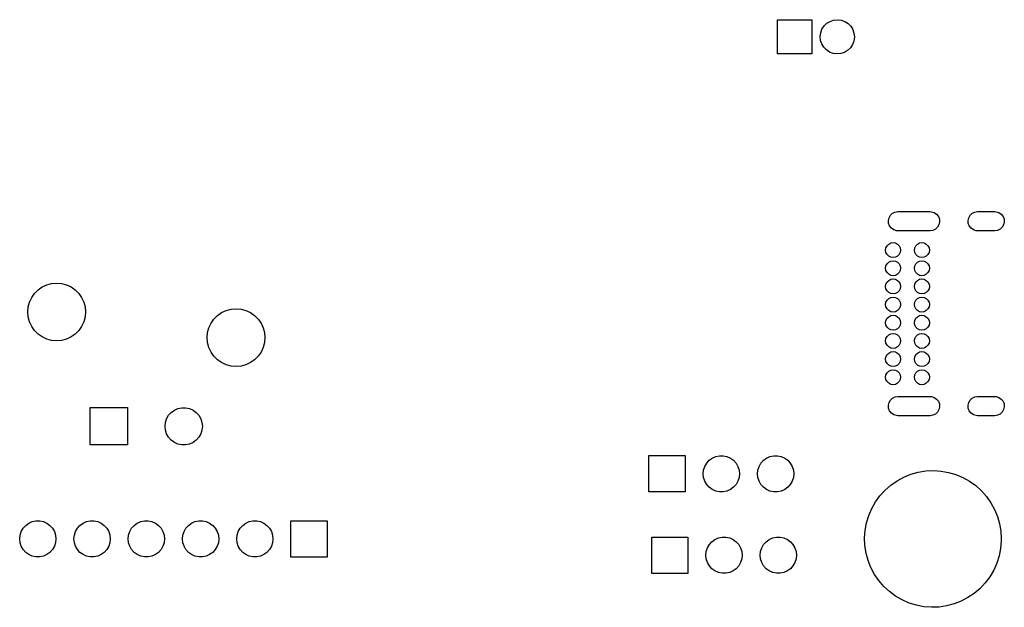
# Model space of a CAD drawing. Extents: x 2.72 to 6.23, y -5.23 to -2.47.
# Tile 3 of 4: x 4.42 to 6.23, y -5.23 to -4.14. Entities that reach past the tile are written whole.
import ezdxf

# ---------------------------------------------------------------- set-up
doc = ezdxf.new("R2010")
doc.units = 0
doc.header["$MEASUREMENT"] = 0
doc.layers.add('BLACK', color=7, linetype='CONTINUOUS')

msp = doc.modelspace()

# ---------------------------------------------------------------- linework, layer by layer
at = {"layer": 'BLACK', "linetype": 'CONTINUOUS'}
for p, q in [((5.8135, -4.2065), (5.8135, -4.1435)), ((5.8135, -4.1435), (5.8765, -4.1435)), ((5.8765, -4.1435), (5.8765, -4.2065)), ((5.89553, -4.161), (5.89933, -4.15509)), ((5.89933, -4.15509), (5.90435, -4.15018)), ((5.90435, -4.15018), (5.91033, -4.1465)), ((5.91033, -4.1465), (5.91698, -4.14424)), ((5.91698, -4.14424), (5.92396, -4.1435)), ((5.92396, -4.1435), (5.93093, -4.14434)), ((5.93093, -4.14434), (5.93755, -4.14669)), ((5.93755, -4.14669), (5.94348, -4.15045)), ((5.94348, -4.15045), (5.94842, -4.15544)), ((5.94842, -4.15544), (5.95214, -4.16139)), ((5.89225, -4.17456), (5.89313, -4.16759)), ((5.89293, -4.18155), (5.89225, -4.17456)), ((5.89313, -4.16759), (5.89553, -4.161)), ((5.95214, -4.16139), (5.95445, -4.16802)), ((5.95445, -4.16802), (5.95524, -4.175)), ((5.89515, -4.18821), (5.89293, -4.18155)), ((5.89879, -4.19422), (5.89515, -4.18821)), ((5.95175, -4.1894), (5.94787, -4.19525)), ((5.95425, -4.18283), (5.95175, -4.1894)), ((5.95522, -4.17588), (5.95425, -4.18283)), ((5.95524, -4.175), (5.95522, -4.17588)), ((5.8765, -4.2065), (5.8135, -4.2065)), ((5.90366, -4.19927), (5.89879, -4.19422)), ((5.90954, -4.20311), (5.90366, -4.19927)), ((5.91612, -4.20556), (5.90954, -4.20311)), ((5.92308, -4.20649), (5.91612, -4.20556)), ((5.93007, -4.20585), (5.92308, -4.20649)), ((5.93675, -4.20368), (5.93007, -4.20585)), ((5.94278, -4.20009), (5.93675, -4.20368)), ((5.94787, -4.19525), (5.94278, -4.20009)), ((6.02176, -4.50365), (6.02563, -4.50007)), ((6.02563, -4.50007), (6.03038, -4.49779)), ((6.03038, -4.49779), (6.03559, -4.49701)), ((6.03559, -4.49701), (6.09465, -4.49701)), ((6.09465, -4.49701), (6.09742, -4.49723)), ((6.09742, -4.49723), (6.10244, -4.49881)), ((6.10244, -4.49881), (6.10677, -4.50181)), ((6.16861, -4.50365), (6.17248, -4.50007)), ((6.17248, -4.50007), (6.17723, -4.49779)), ((6.17723, -4.49779), (6.18244, -4.49701)), ((6.18244, -4.49701), (6.21394, -4.49701)), ((6.21394, -4.49701), (6.21671, -4.49723)), ((6.21671, -4.49723), (6.22173, -4.49881)), ((6.22173, -4.49881), (6.22606, -4.50181)), ((6.01793, -4.51333), (6.01912, -4.5082)), ((6.0183, -4.51859), (6.01793, -4.51333)), ((6.0202, -4.5235), (6.0183, -4.51859)), ((6.01912, -4.5082), (6.02176, -4.50365)), ((6.10677, -4.50181), (6.11003, -4.50595)), ((6.11003, -4.50595), (6.11194, -4.51086)), ((6.11231, -4.51611), (6.11112, -4.52125)), ((6.11194, -4.51086), (6.11231, -4.51611)), ((6.16478, -4.51333), (6.16597, -4.5082)), ((6.16515, -4.51859), (6.16478, -4.51333)), ((6.16705, -4.5235), (6.16515, -4.51859)), ((6.16597, -4.5082), (6.16861, -4.50365)), ((6.22606, -4.50181), (6.22933, -4.50595)), ((6.22933, -4.50595), (6.23123, -4.51086)), ((6.2316, -4.51611), (6.23041, -4.52125)), ((6.23123, -4.51086), (6.2316, -4.51611)), ((6.02346, -4.52764), (6.0202, -4.5235)), ((6.0278, -4.53063), (6.02346, -4.52764)), ((6.03282, -4.53222), (6.0278, -4.53063)), ((6.03559, -4.53244), (6.03282, -4.53222)), ((6.09465, -4.53244), (6.03559, -4.53244)), ((6.09986, -4.53166), (6.09465, -4.53244)), ((6.1046, -4.52938), (6.09986, -4.53166)), ((6.10847, -4.5258), (6.1046, -4.52938)), ((6.11112, -4.52125), (6.10847, -4.5258)), ((6.17031, -4.52764), (6.16705, -4.5235)), ((6.17465, -4.53063), (6.17031, -4.52764)), ((6.17967, -4.53222), (6.17465, -4.53063)), ((6.18244, -4.53244), (6.17967, -4.53222)), ((6.21394, -4.53244), (6.18244, -4.53244)), ((6.21915, -4.53166), (6.21394, -4.53244)), ((6.2239, -4.52938), (6.21915, -4.53166)), ((6.22776, -4.5258), (6.2239, -4.52938)), ((6.23041, -4.52125), (6.22776, -4.5258)), ((6.01844, -4.55673), (6.02228, -4.55477)), ((6.02228, -4.55477), (6.02654, -4.55409)), ((6.02654, -4.55409), (6.03079, -4.55477)), ((6.03079, -4.55477), (6.03463, -4.55673)), ((6.07159, -4.55673), (6.07543, -4.55477)), ((6.07543, -4.55477), (6.07969, -4.55409)), ((6.07969, -4.55409), (6.08394, -4.55477)), ((6.08394, -4.55477), (6.08778, -4.55673)), ((6.01276, -4.56787), (6.01343, -4.56362)), ((6.01343, -4.57213), (6.01276, -4.56787)), ((6.01343, -4.56362), (6.01539, -4.55977)), ((6.01539, -4.57597), (6.01343, -4.57213)), ((6.01539, -4.55977), (6.01844, -4.55673)), ((6.03463, -4.55673), (6.03768, -4.55977)), ((6.03768, -4.55977), (6.03964, -4.56362)), ((6.03964, -4.57213), (6.03768, -4.57597)), ((6.03964, -4.56362), (6.04031, -4.56787)), ((6.04031, -4.56787), (6.03964, -4.57213)), ((6.06591, -4.56787), (6.06658, -4.56362)), ((6.06658, -4.57213), (6.06591, -4.56787)), ((6.06658, -4.56362), (6.06854, -4.55977)), ((6.06854, -4.57597), (6.06658, -4.57213)), ((6.06854, -4.55977), (6.07159, -4.55673)), ((6.08778, -4.55673), (6.09083, -4.55977)), ((6.09083, -4.55977), (6.09279, -4.56362)), ((6.09279, -4.57213), (6.09083, -4.57597)), ((6.09279, -4.56362), (6.09346, -4.56787)), ((6.09346, -4.56787), (6.09279, -4.57213)), ((6.01844, -4.57902), (6.01539, -4.57597)), ((6.01539, -4.59324), (6.01844, -4.59019)), ((6.02228, -4.58098), (6.01844, -4.57902)), ((6.01844, -4.59019), (6.02228, -4.58823)), ((6.02654, -4.58165), (6.02228, -4.58098)), ((6.02228, -4.58823), (6.02654, -4.58756)), ((6.03079, -4.58098), (6.02654, -4.58165)), ((6.02654, -4.58756), (6.03079, -4.58823)), ((6.03463, -4.57902), (6.03079, -4.58098)), ((6.03079, -4.58823), (6.03463, -4.59019)), ((6.03768, -4.57597), (6.03463, -4.57902)), ((6.03463, -4.59019), (6.03768, -4.59324)), ((6.07159, -4.57902), (6.06854, -4.57597)), ((6.06854, -4.59324), (6.07159, -4.59019)), ((6.07543, -4.58098), (6.07159, -4.57902)), ((6.07159, -4.59019), (6.07543, -4.58823)), ((6.07969, -4.58165), (6.07543, -4.58098)), ((6.07543, -4.58823), (6.07969, -4.58756)), ((6.08394, -4.58098), (6.07969, -4.58165)), ((6.07969, -4.58756), (6.08394, -4.58823)), ((6.08778, -4.57902), (6.08394, -4.58098)), ((6.08394, -4.58823), (6.08778, -4.59019)), ((6.09083, -4.57597), (6.08778, -4.57902)), ((6.08778, -4.59019), (6.09083, -4.59324)), ((6.01276, -4.60134), (6.01343, -4.59708)), ((6.01343, -4.6056), (6.01276, -4.60134)), ((6.01343, -4.59708), (6.01539, -4.59324)), ((6.01539, -4.60944), (6.01343, -4.6056)), ((6.01844, -4.61249), (6.01539, -4.60944)), ((6.03768, -4.60944), (6.03463, -4.61249)), ((6.03768, -4.59324), (6.03964, -4.59708)), ((6.03964, -4.6056), (6.03768, -4.60944)), ((6.03964, -4.59708), (6.04031, -4.60134)), ((6.04031, -4.60134), (6.03964, -4.6056)), ((6.06591, -4.60134), (6.06658, -4.59708)), ((6.06658, -4.6056), (6.06591, -4.60134)), ((6.06658, -4.59708), (6.06854, -4.59324)), ((6.06854, -4.60944), (6.06658, -4.6056)), ((6.07159, -4.61249), (6.06854, -4.60944)), ((6.09083, -4.60944), (6.08778, -4.61249)), ((6.09083, -4.59324), (6.09279, -4.59708)), ((6.09279, -4.6056), (6.09083, -4.60944)), ((6.09279, -4.59708), (6.09346, -4.60134)), ((6.09346, -4.60134), (6.09279, -4.6056)), ((6.01343, -4.63055), (6.01539, -4.6267)), ((6.01539, -4.6267), (6.01844, -4.62366)), ((6.02228, -4.61444), (6.01844, -4.61249)), ((6.01844, -4.62366), (6.02228, -4.6217)), ((6.02654, -4.61512), (6.02228, -4.61444)), ((6.02228, -4.6217), (6.02654, -4.62102)), ((6.03079, -4.61444), (6.02654, -4.61512)), ((6.02654, -4.62102), (6.03079, -4.6217)), ((6.03463, -4.61249), (6.03079, -4.61444)), ((6.03079, -4.6217), (6.03463, -4.62366)), ((6.03463, -4.62366), (6.03768, -4.6267)), ((6.03768, -4.6267), (6.03964, -4.63055)), ((6.06658, -4.63055), (6.06854, -4.6267)), ((6.06854, -4.6267), (6.07159, -4.62366)), ((6.07543, -4.61444), (6.07159, -4.61249)), ((6.07159, -4.62366), (6.07543, -4.6217)), ((6.07969, -4.61512), (6.07543, -4.61444)), ((6.07543, -4.6217), (6.07969, -4.62102)), ((6.08394, -4.61444), (6.07969, -4.61512)), ((6.07969, -4.62102), (6.08394, -4.6217)), ((6.08778, -4.61249), (6.08394, -4.61444)), ((6.08394, -4.6217), (6.08778, -4.62366)), ((6.08778, -4.62366), (6.09083, -4.6267)), ((6.09083, -4.6267), (6.09279, -4.63055)), ((4.44393, -4.64773), (4.45048, -4.64117)), ((4.45048, -4.64117), (4.45807, -4.63586)), ((4.45807, -4.63586), (4.46647, -4.63195)), ((4.46647, -4.63195), (4.47542, -4.62955)), ((4.47542, -4.62955), (4.48465, -4.62874)), ((4.48465, -4.62874), (4.49388, -4.62955)), ((4.49388, -4.62955), (4.50282, -4.63195)), ((4.50282, -4.63195), (4.51122, -4.63586)), ((4.51122, -4.63586), (4.51881, -4.64117)), ((4.51881, -4.64117), (4.52536, -4.64773)), ((6.01276, -4.6348), (6.01343, -4.63055)), ((6.01343, -4.63906), (6.01276, -4.6348)), ((6.01539, -4.6429), (6.01343, -4.63906)), ((6.01844, -4.64595), (6.01539, -4.6429)), ((6.02228, -4.64791), (6.01844, -4.64595)), ((6.03463, -4.64595), (6.03079, -4.64791)), ((6.03768, -4.6429), (6.03463, -4.64595)), ((6.03964, -4.63906), (6.03768, -4.6429)), ((6.03964, -4.63055), (6.04031, -4.6348)), ((6.04031, -4.6348), (6.03964, -4.63906)), ((6.06591, -4.6348), (6.06658, -4.63055)), ((6.06658, -4.63906), (6.06591, -4.6348)), ((6.06854, -4.6429), (6.06658, -4.63906)), ((6.07159, -4.64595), (6.06854, -4.6429)), ((6.07543, -4.64791), (6.07159, -4.64595)), ((6.08778, -4.64595), (6.08394, -4.64791)), ((6.09083, -4.6429), (6.08778, -4.64595)), ((6.09279, -4.63906), (6.09083, -4.6429)), ((6.09279, -4.63055), (6.09346, -4.6348)), ((6.09346, -4.6348), (6.09279, -4.63906)), ((4.4323, -4.67266), (4.4347, -4.66371)), ((4.4347, -4.66371), (4.43862, -4.65531)), ((4.43862, -4.65531), (4.44393, -4.64773)), ((4.52536, -4.64773), (4.53067, -4.65531)), ((4.53067, -4.65531), (4.53459, -4.66371)), ((4.53459, -4.66371), (4.53699, -4.67266)), ((6.01276, -4.66827), (6.01343, -4.66401)), ((6.01343, -4.66401), (6.01539, -4.66017)), ((6.01539, -4.66017), (6.01844, -4.65712)), ((6.01844, -4.65712), (6.02228, -4.65516)), ((6.02654, -4.64858), (6.02228, -4.64791)), ((6.02228, -4.65516), (6.02654, -4.65449)), ((6.03079, -4.64791), (6.02654, -4.64858)), ((6.02654, -4.65449), (6.03079, -4.65516)), ((6.03079, -4.65516), (6.03463, -4.65712)), ((6.03463, -4.65712), (6.03768, -4.66017)), ((6.03768, -4.66017), (6.03964, -4.66401)), ((6.03964, -4.66401), (6.04031, -4.66827)), ((6.06591, -4.66827), (6.06658, -4.66401)), ((6.06658, -4.66401), (6.06854, -4.66017)), ((6.06854, -4.66017), (6.07159, -4.65712)), ((6.07159, -4.65712), (6.07543, -4.65516)), ((6.07969, -4.64858), (6.07543, -4.64791)), ((6.07543, -4.65516), (6.07969, -4.65449)), ((6.08394, -4.64791), (6.07969, -4.64858)), ((6.07969, -4.65449), (6.08394, -4.65516)), ((6.08394, -4.65516), (6.08778, -4.65712)), ((6.08778, -4.65712), (6.09083, -4.66017)), ((6.09083, -4.66017), (6.09279, -4.66401)), ((6.09279, -4.66401), (6.09346, -4.66827)), ((4.4315, -4.68189), (4.4323, -4.67266)), ((4.4323, -4.69112), (4.4315, -4.68189)), ((4.53699, -4.67266), (4.5378, -4.68189)), ((4.5378, -4.68189), (4.53699, -4.69112)), ((4.78878, -4.6831), (4.79718, -4.67919)), ((4.79718, -4.67919), (4.80612, -4.67679)), ((4.80612, -4.67679), (4.81535, -4.67598)), ((4.81535, -4.67598), (4.82458, -4.67679)), ((4.82458, -4.67679), (4.83353, -4.67919)), ((4.83353, -4.67919), (4.84193, -4.6831)), ((6.01343, -4.67253), (6.01276, -4.66827)), ((6.01539, -4.67637), (6.01343, -4.67253)), ((6.01844, -4.67942), (6.01539, -4.67637)), ((6.02228, -4.68137), (6.01844, -4.67942)), ((6.02654, -4.68205), (6.02228, -4.68137)), ((6.03079, -4.68137), (6.02654, -4.68205)), ((6.03463, -4.67942), (6.03079, -4.68137)), ((6.03768, -4.67637), (6.03463, -4.67942)), ((6.03964, -4.67253), (6.03768, -4.67637)), ((6.04031, -4.66827), (6.03964, -4.67253)), ((6.06658, -4.67253), (6.06591, -4.66827)), ((6.06854, -4.67637), (6.06658, -4.67253)), ((6.07159, -4.67942), (6.06854, -4.67637)), ((6.07543, -4.68137), (6.07159, -4.67942)), ((6.07969, -4.68205), (6.07543, -4.68137)), ((6.08394, -4.68137), (6.07969, -4.68205)), ((6.08778, -4.67942), (6.08394, -4.68137)), ((6.09083, -4.67637), (6.08778, -4.67942)), ((6.09279, -4.67253), (6.09083, -4.67637)), ((6.09346, -4.66827), (6.09279, -4.67253)), ((4.4347, -4.70007), (4.4323, -4.69112)), ((4.43862, -4.70846), (4.4347, -4.70007)), ((4.53459, -4.70007), (4.53067, -4.70846)), ((4.53699, -4.69112), (4.53459, -4.70007)), ((4.76933, -4.70256), (4.77464, -4.69497)), ((4.77464, -4.69497), (4.78119, -4.68842)), ((4.78119, -4.68842), (4.78878, -4.6831)), ((4.84193, -4.6831), (4.84952, -4.68842)), ((4.84952, -4.68842), (4.85607, -4.69497)), ((4.85607, -4.69497), (4.86138, -4.70256)), ((6.01276, -4.70173), (6.01343, -4.69747)), ((6.01343, -4.69747), (6.01539, -4.69363)), ((6.01539, -4.69363), (6.01844, -4.69058)), ((6.01844, -4.69058), (6.02228, -4.68863)), ((6.02228, -4.68863), (6.02654, -4.68795)), ((6.02654, -4.68795), (6.03079, -4.68863)), ((6.03079, -4.68863), (6.03463, -4.69058)), ((6.03463, -4.69058), (6.03768, -4.69363)), ((6.03768, -4.69363), (6.03964, -4.69747)), ((6.03964, -4.69747), (6.04031, -4.70173)), ((6.06591, -4.70173), (6.06658, -4.69747)), ((6.06658, -4.69747), (6.06854, -4.69363)), ((6.06854, -4.69363), (6.07159, -4.69058)), ((6.07159, -4.69058), (6.07543, -4.68863)), ((6.07543, -4.68863), (6.07969, -4.68795)), ((6.07969, -4.68795), (6.08394, -4.68863)), ((6.08394, -4.68863), (6.08778, -4.69058)), ((6.08778, -4.69058), (6.09083, -4.69363)), ((6.09083, -4.69363), (6.09279, -4.69747)), ((6.09279, -4.69747), (6.09346, -4.70173)), ((4.44393, -4.71605), (4.43862, -4.70846)), ((4.45048, -4.7226), (4.44393, -4.71605)), ((4.52536, -4.71605), (4.51881, -4.7226)), ((4.53067, -4.70846), (4.52536, -4.71605)), ((4.76301, -4.7199), (4.76541, -4.71096)), ((4.76541, -4.71096), (4.76933, -4.70256)), ((4.86138, -4.70256), (4.8653, -4.71096)), ((4.8653, -4.71096), (4.8677, -4.7199)), ((6.01343, -4.70599), (6.01276, -4.70173)), ((6.01539, -4.70983), (6.01343, -4.70599)), ((6.01844, -4.71288), (6.01539, -4.70983)), ((6.02228, -4.71484), (6.01844, -4.71288)), ((6.02654, -4.71551), (6.02228, -4.71484)), ((6.03079, -4.71484), (6.02654, -4.71551)), ((6.03463, -4.71288), (6.03079, -4.71484)), ((6.03768, -4.70983), (6.03463, -4.71288)), ((6.03964, -4.70599), (6.03768, -4.70983)), ((6.04031, -4.70173), (6.03964, -4.70599)), ((6.06658, -4.70599), (6.06591, -4.70173)), ((6.06854, -4.70983), (6.06658, -4.70599)), ((6.07159, -4.71288), (6.06854, -4.70983)), ((6.07543, -4.71484), (6.07159, -4.71288)), ((6.07969, -4.71551), (6.07543, -4.71484)), ((6.08394, -4.71484), (6.07969, -4.71551)), ((6.08778, -4.71288), (6.08394, -4.71484)), ((6.09083, -4.70983), (6.08778, -4.71288)), ((6.09279, -4.70599), (6.09083, -4.70983)), ((6.09346, -4.70173), (6.09279, -4.70599)), ((4.45807, -4.72792), (4.45048, -4.7226)), ((4.46647, -4.73183), (4.45807, -4.72792)), ((4.47542, -4.73423), (4.46647, -4.73183)), ((4.48465, -4.73504), (4.47542, -4.73423)), ((4.49388, -4.73423), (4.48465, -4.73504)), ((4.50282, -4.73183), (4.49388, -4.73423)), ((4.51122, -4.72792), (4.50282, -4.73183)), ((4.51881, -4.7226), (4.51122, -4.72792)), ((4.7622, -4.72913), (4.76301, -4.7199)), ((4.76301, -4.73836), (4.7622, -4.72913)), ((4.8677, -4.7199), (4.8685, -4.72913)), ((4.8685, -4.72913), (4.8677, -4.73836)), ((6.01276, -4.7352), (6.01343, -4.73094)), ((6.01343, -4.73945), (6.01276, -4.7352)), ((6.01343, -4.73094), (6.01539, -4.7271)), ((6.01539, -4.7271), (6.01844, -4.72405)), ((6.01844, -4.72405), (6.02228, -4.72209)), ((6.02228, -4.72209), (6.02654, -4.72142)), ((6.02654, -4.72142), (6.03079, -4.72209)), ((6.03079, -4.72209), (6.03463, -4.72405)), ((6.03463, -4.72405), (6.03768, -4.7271)), ((6.03768, -4.7271), (6.03964, -4.73094)), ((6.03964, -4.73094), (6.04031, -4.7352)), ((6.04031, -4.7352), (6.03964, -4.73945)), ((6.06591, -4.7352), (6.06658, -4.73094)), ((6.06658, -4.73945), (6.06591, -4.7352)), ((6.06658, -4.73094), (6.06854, -4.7271)), ((6.06854, -4.7271), (6.07159, -4.72405)), ((6.07159, -4.72405), (6.07543, -4.72209)), ((6.07543, -4.72209), (6.07969, -4.72142)), ((6.07969, -4.72142), (6.08394, -4.72209)), ((6.08394, -4.72209), (6.08778, -4.72405)), ((6.08778, -4.72405), (6.09083, -4.7271)), ((6.09083, -4.7271), (6.09279, -4.73094)), ((6.09279, -4.73094), (6.09346, -4.7352)), ((6.09346, -4.7352), (6.09279, -4.73945)), ((4.76541, -4.74731), (4.76301, -4.73836)), ((4.76933, -4.75571), (4.76541, -4.74731)), ((4.8653, -4.74731), (4.86138, -4.75571)), ((4.8677, -4.73836), (4.8653, -4.74731)), ((6.01539, -4.7433), (6.01343, -4.73945)), ((6.01844, -4.74634), (6.01539, -4.7433)), ((6.02228, -4.7483), (6.01844, -4.74634)), ((6.02654, -4.74898), (6.02228, -4.7483)), ((6.02228, -4.75556), (6.02654, -4.75488)), ((6.03079, -4.7483), (6.02654, -4.74898)), ((6.02654, -4.75488), (6.03079, -4.75556)), ((6.03463, -4.74634), (6.03079, -4.7483)), ((6.03768, -4.7433), (6.03463, -4.74634)), ((6.03964, -4.73945), (6.03768, -4.7433)), ((6.06854, -4.7433), (6.06658, -4.73945)), ((6.07159, -4.74634), (6.06854, -4.7433)), ((6.07543, -4.7483), (6.07159, -4.74634)), ((6.07969, -4.74898), (6.07543, -4.7483)), ((6.07543, -4.75556), (6.07969, -4.75488)), ((6.08394, -4.7483), (6.07969, -4.74898)), ((6.07969, -4.75488), (6.08394, -4.75556)), ((6.08778, -4.74634), (6.08394, -4.7483)), ((6.09083, -4.7433), (6.08778, -4.74634)), ((6.09279, -4.73945), (6.09083, -4.7433)), ((4.77464, -4.7633), (4.76933, -4.75571)), ((4.78119, -4.76985), (4.77464, -4.7633)), ((4.78878, -4.77516), (4.78119, -4.76985)), ((4.84952, -4.76985), (4.84193, -4.77516)), ((4.85607, -4.7633), (4.84952, -4.76985)), ((4.86138, -4.75571), (4.85607, -4.7633)), ((6.01276, -4.76866), (6.01343, -4.7644)), ((6.01343, -4.77292), (6.01276, -4.76866)), ((6.01343, -4.7644), (6.01539, -4.76056)), ((6.01539, -4.77676), (6.01343, -4.77292)), ((6.01539, -4.76056), (6.01844, -4.75751)), ((6.01844, -4.75751), (6.02228, -4.75556)), ((6.03079, -4.75556), (6.03463, -4.75751)), ((6.03463, -4.75751), (6.03768, -4.76056)), ((6.03768, -4.76056), (6.03964, -4.7644)), ((6.03964, -4.77292), (6.03768, -4.77676)), ((6.03964, -4.7644), (6.04031, -4.76866)), ((6.04031, -4.76866), (6.03964, -4.77292)), ((6.06591, -4.76866), (6.06658, -4.7644)), ((6.06658, -4.77292), (6.06591, -4.76866)), ((6.06658, -4.7644), (6.06854, -4.76056)), ((6.06854, -4.77676), (6.06658, -4.77292)), ((6.06854, -4.76056), (6.07159, -4.75751)), ((6.07159, -4.75751), (6.07543, -4.75556)), ((6.08394, -4.75556), (6.08778, -4.75751)), ((6.08778, -4.75751), (6.09083, -4.76056)), ((6.09083, -4.76056), (6.09279, -4.7644)), ((6.09279, -4.77292), (6.09083, -4.77676)), ((6.09279, -4.7644), (6.09346, -4.76866)), ((6.09346, -4.76866), (6.09279, -4.77292)), ((4.79718, -4.77908), (4.78878, -4.77516)), ((4.80612, -4.78148), (4.79718, -4.77908)), ((4.81535, -4.78228), (4.80612, -4.78148)), ((4.82458, -4.78148), (4.81535, -4.78228)), ((4.83353, -4.77908), (4.82458, -4.78148)), ((4.84193, -4.77516), (4.83353, -4.77908)), ((6.01844, -4.77981), (6.01539, -4.77676)), ((6.01539, -4.79403), (6.01844, -4.79098)), ((6.02228, -4.78177), (6.01844, -4.77981)), ((6.01844, -4.79098), (6.02228, -4.78902)), ((6.02654, -4.78244), (6.02228, -4.78177)), ((6.02228, -4.78902), (6.02654, -4.78835)), ((6.03079, -4.78177), (6.02654, -4.78244)), ((6.02654, -4.78835), (6.03079, -4.78902)), ((6.03463, -4.77981), (6.03079, -4.78177)), ((6.03079, -4.78902), (6.03463, -4.79098)), ((6.03768, -4.77676), (6.03463, -4.77981)), ((6.03463, -4.79098), (6.03768, -4.79403)), ((6.07159, -4.77981), (6.06854, -4.77676)), ((6.06854, -4.79403), (6.07159, -4.79098)), ((6.07543, -4.78177), (6.07159, -4.77981)), ((6.07159, -4.79098), (6.07543, -4.78902)), ((6.07969, -4.78244), (6.07543, -4.78177)), ((6.07543, -4.78902), (6.07969, -4.78835)), ((6.08394, -4.78177), (6.07969, -4.78244)), ((6.07969, -4.78835), (6.08394, -4.78902)), ((6.08778, -4.77981), (6.08394, -4.78177)), ((6.08394, -4.78902), (6.08778, -4.79098)), ((6.09083, -4.77676), (6.08778, -4.77981)), ((6.08778, -4.79098), (6.09083, -4.79403)), ((6.01276, -4.80213), (6.01343, -4.79787)), ((6.01343, -4.80638), (6.01276, -4.80213)), ((6.01343, -4.79787), (6.01539, -4.79403)), ((6.01539, -4.81023), (6.01343, -4.80638)), ((6.03768, -4.79403), (6.03964, -4.79787)), ((6.03964, -4.80638), (6.03768, -4.81023)), ((6.03964, -4.79787), (6.04031, -4.80213)), ((6.04031, -4.80213), (6.03964, -4.80638)), ((6.06591, -4.80213), (6.06658, -4.79787)), ((6.06658, -4.80638), (6.06591, -4.80213)), ((6.06658, -4.79787), (6.06854, -4.79403)), ((6.06854, -4.81023), (6.06658, -4.80638)), ((6.09083, -4.79403), (6.09279, -4.79787)), ((6.09279, -4.80638), (6.09083, -4.81023)), ((6.09279, -4.79787), (6.09346, -4.80213)), ((6.09346, -4.80213), (6.09279, -4.80638)), ((6.01844, -4.81327), (6.01539, -4.81023)), ((6.02228, -4.81523), (6.01844, -4.81327)), ((6.02654, -4.81591), (6.02228, -4.81523)), ((6.03079, -4.81523), (6.02654, -4.81591)), ((6.03463, -4.81327), (6.03079, -4.81523)), ((6.03768, -4.81023), (6.03463, -4.81327)), ((6.07159, -4.81327), (6.06854, -4.81023)), ((6.07543, -4.81523), (6.07159, -4.81327)), ((6.07969, -4.81591), (6.07543, -4.81523)), ((6.08394, -4.81523), (6.07969, -4.81591)), ((6.08778, -4.81327), (6.08394, -4.81523)), ((6.09083, -4.81023), (6.08778, -4.81327)), ((6.01912, -4.84875), (6.02176, -4.8442)), ((6.02176, -4.8442), (6.02563, -4.84062)), ((6.02563, -4.84062), (6.03038, -4.83834)), ((6.03038, -4.83834), (6.03559, -4.83756)), ((6.03559, -4.83756), (6.09465, -4.83756)), ((6.09465, -4.83756), (6.09742, -4.83778)), ((6.09742, -4.83778), (6.10244, -4.83937)), ((6.10244, -4.83937), (6.10677, -4.84236)), ((6.10677, -4.84236), (6.11003, -4.8465)), ((6.16597, -4.84875), (6.16861, -4.8442)), ((6.16861, -4.8442), (6.17248, -4.84062)), ((6.17248, -4.84062), (6.17723, -4.83834)), ((6.17723, -4.83834), (6.18244, -4.83756)), ((6.18244, -4.83756), (6.21394, -4.83756)), ((6.21394, -4.83756), (6.21671, -4.83778)), ((6.21671, -4.83778), (6.22173, -4.83937)), ((6.22173, -4.83937), (6.22606, -4.84236)), ((6.22606, -4.84236), (6.22933, -4.8465)), ((4.54665, -4.92697), (4.54665, -4.85807)), ((4.54665, -4.85807), (4.61555, -4.85807)), ((4.61555, -4.85807), (4.61555, -4.92697)), ((4.69585, -4.86692), (4.70167, -4.86269)), ((4.70167, -4.86269), (4.70825, -4.85976)), ((4.70825, -4.85976), (4.7153, -4.85826)), ((4.7153, -4.85826), (4.7225, -4.85826)), ((4.7225, -4.85826), (4.72954, -4.85976)), ((4.72954, -4.85976), (4.73612, -4.86269)), ((4.73612, -4.86269), (4.74195, -4.86692)), ((6.01793, -4.85389), (6.01912, -4.84875)), ((6.0183, -4.85914), (6.01793, -4.85389)), ((6.0202, -4.86405), (6.0183, -4.85914)), ((6.02346, -4.86819), (6.0202, -4.86405)), ((6.11112, -4.8618), (6.10847, -4.86635)), ((6.11003, -4.8465), (6.11194, -4.85141)), ((6.11231, -4.85667), (6.11112, -4.8618)), ((6.11194, -4.85141), (6.11231, -4.85667)), ((6.16478, -4.85389), (6.16597, -4.84875)), ((6.16515, -4.85914), (6.16478, -4.85389)), ((6.16705, -4.86405), (6.16515, -4.85914)), ((6.17031, -4.86819), (6.16705, -4.86405)), ((6.23041, -4.8618), (6.22776, -4.86635)), ((6.22933, -4.8465), (6.23123, -4.85141)), ((6.2316, -4.85667), (6.23041, -4.8618)), ((6.23123, -4.85141), (6.2316, -4.85667)), ((4.6852, -4.88536), (4.68743, -4.87851)), ((4.68743, -4.87851), (4.69103, -4.87227)), ((4.69103, -4.87227), (4.69585, -4.86692)), ((4.74195, -4.86692), (4.74677, -4.87227)), ((4.74677, -4.87227), (4.75037, -4.87851)), ((4.75037, -4.87851), (4.75259, -4.88536)), ((6.0278, -4.87119), (6.02346, -4.86819)), ((6.03282, -4.87277), (6.0278, -4.87119)), ((6.03559, -4.87299), (6.03282, -4.87277)), ((6.09465, -4.87299), (6.03559, -4.87299)), ((6.09986, -4.87221), (6.09465, -4.87299)), ((6.1046, -4.86993), (6.09986, -4.87221)), ((6.10847, -4.86635), (6.1046, -4.86993)), ((6.17465, -4.87119), (6.17031, -4.86819)), ((6.17967, -4.87277), (6.17465, -4.87119)), ((6.18244, -4.87299), (6.17967, -4.87277)), ((6.21394, -4.87299), (6.18244, -4.87299)), ((6.21915, -4.87221), (6.21394, -4.87299)), ((6.2239, -4.86993), (6.21915, -4.87221)), ((6.22776, -4.86635), (6.2239, -4.86993)), ((4.68445, -4.89252), (4.6852, -4.88536)), ((4.6852, -4.89968), (4.68445, -4.89252)), ((4.68743, -4.90653), (4.6852, -4.89968)), ((4.75259, -4.89968), (4.75037, -4.90653)), ((4.75259, -4.88536), (4.75335, -4.89252)), ((4.75335, -4.89252), (4.75259, -4.89968)), ((4.69103, -4.91277), (4.68743, -4.90653)), ((4.69585, -4.91812), (4.69103, -4.91277)), ((4.70167, -4.92235), (4.69585, -4.91812)), ((4.74195, -4.91812), (4.73612, -4.92235)), ((4.74677, -4.91277), (4.74195, -4.91812)), ((4.75037, -4.90653), (4.74677, -4.91277)), ((4.61555, -4.92697), (4.54665, -4.92697)), ((4.70825, -4.92528), (4.70167, -4.92235)), ((4.7153, -4.92678), (4.70825, -4.92528)), ((4.7225, -4.92678), (4.7153, -4.92678)), ((4.72954, -4.92528), (4.7225, -4.92678)), ((4.73612, -4.92235), (4.72954, -4.92528)), ((5.57654, -5.01346), (5.57654, -4.94654)), ((5.57654, -4.94654), (5.64346, -4.94654)), ((5.64346, -4.94654), (5.64346, -5.01346)), ((5.68761, -4.95513), (5.69327, -4.95102)), ((5.69327, -4.95102), (5.69966, -4.94817)), ((5.69966, -4.94817), (5.7065, -4.94672)), ((5.7065, -4.94672), (5.7135, -4.94672)), ((5.7135, -4.94672), (5.72034, -4.94817)), ((5.72034, -4.94817), (5.72673, -4.95102)), ((5.72673, -4.95102), (5.73239, -4.95513)), ((5.78761, -4.95513), (5.79327, -4.95102)), ((5.79327, -4.95102), (5.79966, -4.94817)), ((5.79966, -4.94817), (5.8065, -4.94672)), ((5.8065, -4.94672), (5.8135, -4.94672)), ((5.8135, -4.94672), (5.82034, -4.94817)), ((5.82034, -4.94817), (5.82673, -4.95102)), ((5.82673, -4.95102), (5.83239, -4.95513)), ((5.67654, -4.98), (5.67727, -4.97304)), ((5.67727, -4.97304), (5.67943, -4.96639)), ((5.67943, -4.96639), (5.68293, -4.96033)), ((5.68293, -4.96033), (5.68761, -4.95513)), ((5.73239, -4.95513), (5.73707, -4.96033)), ((5.73707, -4.96033), (5.74057, -4.96639)), ((5.74057, -4.96639), (5.74273, -4.97304)), ((5.74273, -4.97304), (5.74346, -4.98)), ((5.77654, -4.98), (5.77727, -4.97304)), ((5.77727, -4.97304), (5.77943, -4.96639)), ((5.77943, -4.96639), (5.78293, -4.96033)), ((5.78293, -4.96033), (5.78761, -4.95513)), ((5.83239, -4.95513), (5.83707, -4.96033)), ((5.83707, -4.96033), (5.84057, -4.96639)), ((5.84057, -4.96639), (5.84273, -4.97304)), ((5.84273, -4.97304), (5.84346, -4.98)), ((5.67727, -4.98696), (5.67654, -4.98)), ((5.67943, -4.99361), (5.67727, -4.98696)), ((5.74273, -4.98696), (5.74057, -4.99361)), ((5.74346, -4.98), (5.74273, -4.98696)), ((5.77727, -4.98696), (5.77654, -4.98)), ((5.77943, -4.99361), (5.77727, -4.98696)), ((5.84273, -4.98696), (5.84057, -4.99361)), ((5.84346, -4.98), (5.84273, -4.98696)), ((6.03399, -4.9927), (6.04636, -4.98601)), ((6.04636, -4.98601), (6.0594, -4.98074)), ((6.0594, -4.98074), (6.07295, -4.97695)), ((6.07295, -4.97695), (6.08683, -4.97471)), ((6.08683, -4.97471), (6.10088, -4.97402)), ((6.10088, -4.97402), (6.11492, -4.9749)), ((6.11492, -4.9749), (6.12877, -4.97734)), ((6.12877, -4.97734), (6.14226, -4.98132)), ((6.14226, -4.98132), (6.15523, -4.98677)), ((6.15523, -4.98677), (6.16751, -4.99363)), ((5.68293, -4.99967), (5.67943, -4.99361)), ((5.68761, -5.00487), (5.68293, -4.99967)), ((5.69327, -5.00898), (5.68761, -5.00487)), ((5.69966, -5.01183), (5.69327, -5.00898)), ((5.72673, -5.00898), (5.72034, -5.01183)), ((5.73239, -5.00487), (5.72673, -5.00898)), ((5.73707, -4.99967), (5.73239, -5.00487)), ((5.74057, -4.99361), (5.73707, -4.99967)), ((5.78293, -4.99967), (5.77943, -4.99361)), ((5.78761, -5.00487), (5.78293, -4.99967)), ((5.79327, -5.00898), (5.78761, -5.00487)), ((5.79966, -5.01183), (5.79327, -5.00898)), ((5.82673, -5.00898), (5.82034, -5.01183)), ((5.83239, -5.00487), (5.82673, -5.00898)), ((5.83707, -4.99967), (5.83239, -5.00487)), ((5.84057, -4.99361), (5.83707, -4.99967)), ((6.01185, -5.00999), (6.02244, -5.00072)), ((6.02244, -5.00072), (6.03399, -4.9927)), ((6.16751, -4.99363), (6.17894, -5.00182)), ((6.17894, -5.00182), (6.18939, -5.01123)), ((5.64346, -5.01346), (5.57654, -5.01346)), ((5.7065, -5.01328), (5.69966, -5.01183)), ((5.7135, -5.01328), (5.7065, -5.01328)), ((5.72034, -5.01183), (5.7135, -5.01328)), ((5.8065, -5.01328), (5.79966, -5.01183)), ((5.8135, -5.01328), (5.8065, -5.01328)), ((5.82034, -5.01183), (5.8135, -5.01328)), ((5.9941, -5.03175), (6.00237, -5.02037)), ((6.00237, -5.02037), (6.01185, -5.00999)), ((6.18939, -5.01123), (6.19873, -5.02175)), ((6.19873, -5.02175), (6.20684, -5.03324)), ((5.98161, -5.05691), (5.98715, -5.04398)), ((5.98715, -5.04398), (5.9941, -5.03175)), ((6.20684, -5.03324), (6.21362, -5.04556)), ((6.21362, -5.04556), (6.21898, -5.05857)), ((5.97755, -5.07038), (5.98161, -5.05691)), ((6.21898, -5.05857), (6.22285, -5.07209)), ((4.41943, -5.08639), (4.42293, -5.08033)), ((4.42293, -5.08033), (4.42761, -5.07513)), ((4.42761, -5.07513), (4.43327, -5.07102)), ((4.43327, -5.07102), (4.43966, -5.06817)), ((4.43966, -5.06817), (4.4465, -5.06672)), ((4.4465, -5.06672), (4.4535, -5.06672)), ((4.4535, -5.06672), (4.46034, -5.06817)), ((4.46034, -5.06817), (4.46673, -5.07102)), ((4.46673, -5.07102), (4.47239, -5.07513)), ((4.47239, -5.07513), (4.47707, -5.08033)), ((4.47707, -5.08033), (4.48057, -5.08639)), ((4.51943, -5.08639), (4.52293, -5.08033)), ((4.52293, -5.08033), (4.52761, -5.07513)), ((4.52761, -5.07513), (4.53327, -5.07102)), ((4.53327, -5.07102), (4.53966, -5.06817)), ((4.53966, -5.06817), (4.5465, -5.06672)), ((4.5465, -5.06672), (4.5535, -5.06672)), ((4.5535, -5.06672), (4.56034, -5.06817)), ((4.56034, -5.06817), (4.56673, -5.07102)), ((4.56673, -5.07102), (4.57239, -5.07513)), ((4.57239, -5.07513), (4.57707, -5.08033)), ((4.57707, -5.08033), (4.58057, -5.08639)), ((4.61943, -5.08639), (4.62293, -5.08033)), ((4.62293, -5.08033), (4.62761, -5.07513)), ((4.62761, -5.07513), (4.63327, -5.07102)), ((4.63327, -5.07102), (4.63966, -5.06817)), ((4.63966, -5.06817), (4.6465, -5.06672)), ((4.6465, -5.06672), (4.6535, -5.06672)), ((4.6535, -5.06672), (4.66034, -5.06817)), ((4.66034, -5.06817), (4.66673, -5.07102)), ((4.66673, -5.07102), (4.67239, -5.07513)), ((4.67239, -5.07513), (4.67707, -5.08033)), ((4.67707, -5.08033), (4.68057, -5.08639)), ((4.71943, -5.08639), (4.72293, -5.08033)), ((4.72293, -5.08033), (4.72761, -5.07513)), ((4.72761, -5.07513), (4.73327, -5.07102)), ((4.73327, -5.07102), (4.73966, -5.06817)), ((4.73966, -5.06817), (4.7465, -5.06672)), ((4.7465, -5.06672), (4.7535, -5.06672)), ((4.7535, -5.06672), (4.76034, -5.06817)), ((4.76034, -5.06817), (4.76673, -5.07102)), ((4.76673, -5.07102), (4.77239, -5.07513)), ((4.77239, -5.07513), (4.77707, -5.08033)), ((4.77707, -5.08033), (4.78057, -5.08639)), ((4.81943, -5.08639), (4.82293, -5.08033)), ((4.82293, -5.08033), (4.82761, -5.07513)), ((4.82761, -5.07513), (4.83327, -5.07102)), ((4.83327, -5.07102), (4.83966, -5.06817)), ((4.83966, -5.06817), (4.8465, -5.06672)), ((4.8465, -5.06672), (4.8535, -5.06672)), ((4.8535, -5.06672), (4.86034, -5.06817)), ((4.86034, -5.06817), (4.86673, -5.07102)), ((4.86673, -5.07102), (4.87239, -5.07513)), ((4.87239, -5.07513), (4.87707, -5.08033)), ((4.87707, -5.08033), (4.88057, -5.08639)), ((4.91654, -5.13346), (4.91654, -5.06654)), ((4.91654, -5.06654), (4.98346, -5.06654)), ((4.98346, -5.06654), (4.98346, -5.13346)), ((5.97501, -5.08421), (5.97755, -5.07038)), ((6.22285, -5.07209), (6.2252, -5.08596)), ((4.41654, -5.1), (4.41727, -5.09304)), ((4.41727, -5.10696), (4.41654, -5.1)), ((4.41727, -5.09304), (4.41943, -5.08639)), ((4.48057, -5.08639), (4.48273, -5.09304)), ((4.48273, -5.09304), (4.48346, -5.1)), ((4.48346, -5.1), (4.48273, -5.10696)), ((4.51654, -5.1), (4.51727, -5.09304)), ((4.51727, -5.10696), (4.51654, -5.1)), ((4.51727, -5.09304), (4.51943, -5.08639)), ((4.58057, -5.08639), (4.58273, -5.09304)), ((4.58273, -5.09304), (4.58346, -5.1)), ((4.58346, -5.1), (4.58273, -5.10696)), ((4.61654, -5.1), (4.61727, -5.09304)), ((4.61727, -5.10696), (4.61654, -5.1)), ((4.61727, -5.09304), (4.61943, -5.08639)), ((4.68057, -5.08639), (4.68273, -5.09304)), ((4.68273, -5.09304), (4.68346, -5.1)), ((4.68346, -5.1), (4.68273, -5.10696)), ((4.71654, -5.1), (4.71727, -5.09304)), ((4.71727, -5.10696), (4.71654, -5.1)), ((4.71727, -5.09304), (4.71943, -5.08639)), ((4.78057, -5.08639), (4.78273, -5.09304)), ((4.78273, -5.09304), (4.78346, -5.1)), ((4.78346, -5.1), (4.78273, -5.10696)), ((4.81654, -5.1), (4.81727, -5.09304)), ((4.81727, -5.10696), (4.81654, -5.1)), ((4.81727, -5.09304), (4.81943, -5.08639)), ((4.88057, -5.08639), (4.88273, -5.09304)), ((4.88273, -5.09304), (4.88346, -5.1)), ((4.88346, -5.1), (4.88273, -5.10696)), ((5.58154, -5.16346), (5.58154, -5.09654)), ((5.58154, -5.09654), (5.64846, -5.09654)), ((5.64846, -5.09654), (5.64846, -5.16346)), ((5.69827, -5.10102), (5.70466, -5.09817)), ((5.70466, -5.09817), (5.7115, -5.09672)), ((5.7115, -5.09672), (5.7185, -5.09672)), ((5.7185, -5.09672), (5.72534, -5.09817)), ((5.72534, -5.09817), (5.73173, -5.10102)), ((5.79827, -5.10102), (5.80466, -5.09817)), ((5.80466, -5.09817), (5.8115, -5.09672)), ((5.8115, -5.09672), (5.8185, -5.09672)), ((5.8185, -5.09672), (5.82534, -5.09817)), ((5.82534, -5.09817), (5.83173, -5.10102)), ((5.97403, -5.09824), (5.97501, -5.08421)), ((5.97462, -5.11229), (5.97403, -5.09824)), ((6.2252, -5.08596), (6.22598, -5.1)), ((6.22598, -5.1), (6.22594, -5.10352)), ((4.41943, -5.11361), (4.41727, -5.10696)), ((4.42293, -5.11967), (4.41943, -5.11361)), ((4.48057, -5.11361), (4.47707, -5.11967)), ((4.48273, -5.10696), (4.48057, -5.11361)), ((4.51943, -5.11361), (4.51727, -5.10696)), ((4.52293, -5.11967), (4.51943, -5.11361)), ((4.58057, -5.11361), (4.57707, -5.11967)), ((4.58273, -5.10696), (4.58057, -5.11361)), ((4.61943, -5.11361), (4.61727, -5.10696)), ((4.62293, -5.11967), (4.61943, -5.11361)), ((4.68057, -5.11361), (4.67707, -5.11967)), ((4.68273, -5.10696), (4.68057, -5.11361)), ((4.71943, -5.11361), (4.71727, -5.10696)), ((4.72293, -5.11967), (4.71943, -5.11361)), ((4.78057, -5.11361), (4.77707, -5.11967)), ((4.78273, -5.10696), (4.78057, -5.11361)), ((4.81943, -5.11361), (4.81727, -5.10696)), ((4.82293, -5.11967), (4.81943, -5.11361)), ((4.88057, -5.11361), (4.87707, -5.11967)), ((4.88273, -5.10696), (4.88057, -5.11361)), ((5.68227, -5.12304), (5.68443, -5.11639)), ((5.68443, -5.11639), (5.68793, -5.11033)), ((5.68793, -5.11033), (5.69261, -5.10513)), ((5.69261, -5.10513), (5.69827, -5.10102)), ((5.73173, -5.10102), (5.73739, -5.10513)), ((5.73739, -5.10513), (5.74207, -5.11033)), ((5.74207, -5.11033), (5.74557, -5.11639)), ((5.74557, -5.11639), (5.74773, -5.12304)), ((5.78227, -5.12304), (5.78443, -5.11639)), ((5.78443, -5.11639), (5.78793, -5.11033)), ((5.78793, -5.11033), (5.79261, -5.10513)), ((5.79261, -5.10513), (5.79827, -5.10102)), ((5.83173, -5.10102), (5.83739, -5.10513)), ((5.83739, -5.10513), (5.84207, -5.11033)), ((5.84207, -5.11033), (5.84557, -5.11639)), ((5.84557, -5.11639), (5.84773, -5.12304)), ((5.97677, -5.12619), (5.97462, -5.11229)), ((6.22476, -5.11753), (6.22203, -5.13133)), ((6.22594, -5.10352), (6.22476, -5.11753)), ((4.42761, -5.12487), (4.42293, -5.11967)), ((4.43327, -5.12898), (4.42761, -5.12487)), ((4.43966, -5.13183), (4.43327, -5.12898)), ((4.4465, -5.13328), (4.43966, -5.13183)), ((4.4535, -5.13328), (4.4465, -5.13328)), ((4.46034, -5.13183), (4.4535, -5.13328)), ((4.46673, -5.12898), (4.46034, -5.13183)), ((4.47239, -5.12487), (4.46673, -5.12898)), ((4.47707, -5.11967), (4.47239, -5.12487)), ((4.52761, -5.12487), (4.52293, -5.11967)), ((4.53327, -5.12898), (4.52761, -5.12487)), ((4.53966, -5.13183), (4.53327, -5.12898)), ((4.5465, -5.13328), (4.53966, -5.13183)), ((4.5535, -5.13328), (4.5465, -5.13328)), ((4.56034, -5.13183), (4.5535, -5.13328)), ((4.56673, -5.12898), (4.56034, -5.13183)), ((4.57239, -5.12487), (4.56673, -5.12898)), ((4.57707, -5.11967), (4.57239, -5.12487)), ((4.62761, -5.12487), (4.62293, -5.11967)), ((4.63327, -5.12898), (4.62761, -5.12487)), ((4.63966, -5.13183), (4.63327, -5.12898)), ((4.6465, -5.13328), (4.63966, -5.13183)), ((4.6535, -5.13328), (4.6465, -5.13328)), ((4.66034, -5.13183), (4.6535, -5.13328)), ((4.66673, -5.12898), (4.66034, -5.13183)), ((4.67239, -5.12487), (4.66673, -5.12898)), ((4.67707, -5.11967), (4.67239, -5.12487)), ((4.72761, -5.12487), (4.72293, -5.11967)), ((4.73327, -5.12898), (4.72761, -5.12487)), ((4.73966, -5.13183), (4.73327, -5.12898)), ((4.7465, -5.13328), (4.73966, -5.13183)), ((4.7535, -5.13328), (4.7465, -5.13328)), ((4.76034, -5.13183), (4.7535, -5.13328)), ((4.76673, -5.12898), (4.76034, -5.13183)), ((4.77239, -5.12487), (4.76673, -5.12898)), ((4.77707, -5.11967), (4.77239, -5.12487)), ((4.82761, -5.12487), (4.82293, -5.11967)), ((4.83327, -5.12898), (4.82761, -5.12487)), ((4.83966, -5.13183), (4.83327, -5.12898)), ((4.8465, -5.13328), (4.83966, -5.13183)), ((4.8535, -5.13328), (4.8465, -5.13328)), ((4.86034, -5.13183), (4.8535, -5.13328)), ((4.86673, -5.12898), (4.86034, -5.13183)), ((4.87239, -5.12487), (4.86673, -5.12898)), ((4.87707, -5.11967), (4.87239, -5.12487)), ((4.98346, -5.13346), (4.91654, -5.13346)), ((5.68154, -5.13), (5.68227, -5.12304)), ((5.68227, -5.13696), (5.68154, -5.13)), ((5.74773, -5.12304), (5.74846, -5.13)), ((5.74846, -5.13), (5.74773, -5.13696)), ((5.78154, -5.13), (5.78227, -5.12304)), ((5.78227, -5.13696), (5.78154, -5.13)), ((5.84773, -5.12304), (5.84846, -5.13)), ((5.84846, -5.13), (5.84773, -5.13696)), ((5.98046, -5.13977), (5.97677, -5.12619)), ((6.22203, -5.13133), (6.21777, -5.14474)), ((5.68443, -5.14361), (5.68227, -5.13696)), ((5.68793, -5.14967), (5.68443, -5.14361)), ((5.69261, -5.15487), (5.68793, -5.14967)), ((5.74207, -5.14967), (5.73739, -5.15487)), ((5.74557, -5.14361), (5.74207, -5.14967)), ((5.74773, -5.13696), (5.74557, -5.14361)), ((5.78443, -5.14361), (5.78227, -5.13696)), ((5.78793, -5.14967), (5.78443, -5.14361)), ((5.79261, -5.15487), (5.78793, -5.14967)), ((5.84207, -5.14967), (5.83739, -5.15487)), ((5.84557, -5.14361), (5.84207, -5.14967)), ((5.84773, -5.13696), (5.84557, -5.14361)), ((5.98563, -5.15284), (5.98046, -5.13977)), ((5.99224, -5.16526), (5.98563, -5.15284)), ((6.21777, -5.14474), (6.21205, -5.15759)), ((5.64846, -5.16346), (5.58154, -5.16346)), ((5.69827, -5.15898), (5.69261, -5.15487)), ((5.70466, -5.16183), (5.69827, -5.15898)), ((5.7115, -5.16328), (5.70466, -5.16183)), ((5.7185, -5.16328), (5.7115, -5.16328)), ((5.72534, -5.16183), (5.7185, -5.16328)), ((5.73173, -5.15898), (5.72534, -5.16183)), ((5.73739, -5.15487), (5.73173, -5.15898)), ((5.79827, -5.15898), (5.79261, -5.15487)), ((5.80466, -5.16183), (5.79827, -5.15898)), ((5.8115, -5.16328), (5.80466, -5.16183)), ((5.8185, -5.16328), (5.8115, -5.16328)), ((5.82534, -5.16183), (5.8185, -5.16328)), ((5.83173, -5.15898), (5.82534, -5.16183)), ((5.83739, -5.15487), (5.83173, -5.15898)), ((6.00018, -5.17687), (5.99224, -5.16526)), ((6.20493, -5.16972), (6.19651, -5.18098)), ((6.21205, -5.15759), (6.20493, -5.16972)), ((6.00937, -5.18752), (6.00018, -5.17687)), ((6.01969, -5.19707), (6.00937, -5.18752)), ((6.19651, -5.18098), (6.18688, -5.19123)), ((6.03102, -5.20542), (6.01969, -5.19707)), ((6.0432, -5.21245), (6.03102, -5.20542)), ((6.16451, -5.20822), (6.15204, -5.21473)), ((6.17617, -5.20035), (6.16451, -5.20822)), ((6.18688, -5.19123), (6.17617, -5.20035)), ((6.05609, -5.21808), (6.0432, -5.21245)), ((6.06952, -5.22224), (6.05609, -5.21808)), ((6.08334, -5.22488), (6.06952, -5.22224)), ((6.09736, -5.22596), (6.08334, -5.22488)), ((6.11142, -5.22547), (6.09736, -5.22596)), ((6.12533, -5.22341), (6.11142, -5.22547)), ((6.13893, -5.21982), (6.12533, -5.22341)), ((6.15204, -5.21473), (6.13893, -5.21982))]:
    msp.add_line(p, q, dxfattribs=at)

doc.saveas('drawing.dxf')
